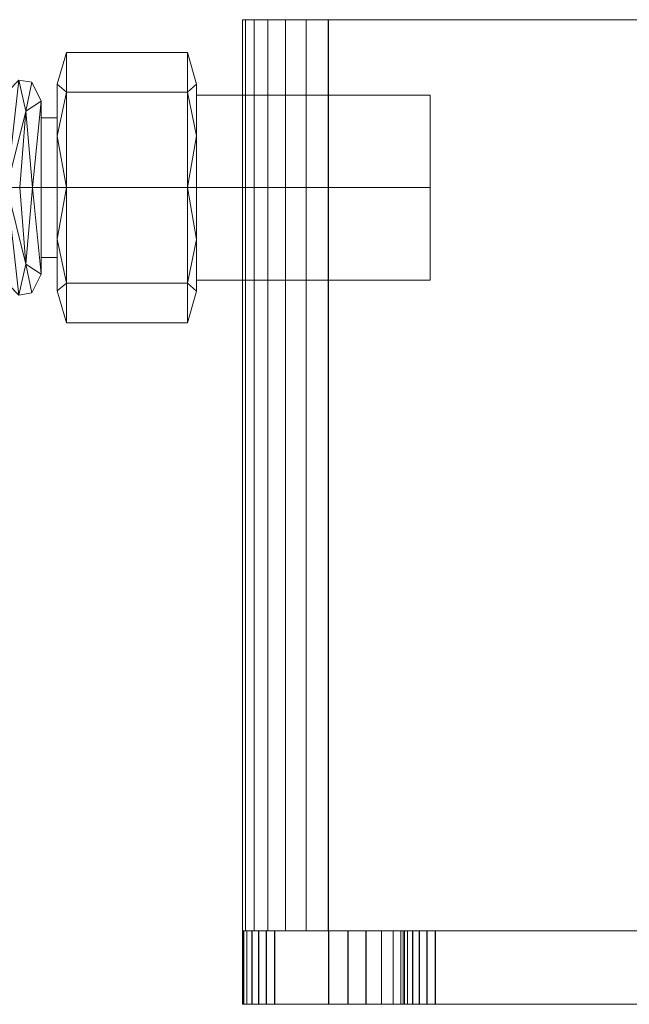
# Model space of a CAD drawing. Header units: millimetres. Extents: x -510 to 60, y -174 to 23.
# Tile 4 of 6: x -81 to -24, y -76 to 16. Entities that reach past the tile are written whole.
import ezdxf

# ---------------------------------------------------------------- set-up
doc = ezdxf.new("R2010")
doc.units = ezdxf.units.MM
doc.layers.add('M-520-M_DRAINAGE_FW', color=2, linetype='Continuous', lineweight=30)

# ---------------------------------------------------------------- blocks, each defined once
blk = doc.blocks.new('FFAS8506-A00500BC0 - Line-sensor Technology Sensor Faucet-3628-3D View 1')
at = {"layer": 'M-520-M_DRAINAGE_FW', "lineweight": 9}
mesh = blk.add_polyface(dxfattribs=at)
corners = [(52, 15.676, -450), (54.071, 15.676, -450.273), (56, 15.676, -451.072), (57.657, 15.676, -452.343), (58.928, 15.676, -454), (59.727, 15.676, -455.929), (60, 15.676, -458), (60, 15.676, -562.323), (59.727, 15.676, -564.394), (58.928, 15.676, -566.323), (57.657, 15.676, -567.98), (56, 15.676, -569.252), (54.071, 15.676, -570.051), (52, 15.676, -570.323), (-52, 15.676, -570.323), (-54.071, 15.676, -570.051), (-56, 15.676, -569.252), (-57.657, 15.676, -567.98), (-58.928, 15.676, -566.323), (-59.727, 15.676, -564.394), (-60, 15.676, -562.323), (-60, 15.676, -458.004), (-59.727, 15.676, -455.932), (-58.928, 15.676, -454.002), (-57.656, 15.676, -452.344), (-55.998, 15.676, -451.072), (-54.068, 15.676, -450.273), (-51.996, 15.676, -450)]
mesh.append_faces([[corners[k] for k in face] for face in [(19, 17, 18), (11, 8, 9, 10)]], dxfattribs={"vtx0": -1})
mesh.append_faces([[corners[k] for k in face] for face in [(8, 11, 7)]], dxfattribs={"vtx0": -1, "vtx1": -1})
mesh.append_faces([[corners[k] for k in face] for face in [(6, 21, 27, 0)]], dxfattribs={"vtx0": -1, "vtx1": -1, "vtx3": -1})
mesh.append_faces([[corners[k] for k in face] for face in [(7, 20, 21, 6), (6, 0, 1, 5), (5, 1, 2, 4)]], dxfattribs={"vtx0": -1, "vtx2": -1})
mesh.append_faces([[corners[k] for k in face] for face in [(7, 11, 12, 13)]], dxfattribs={"vtx0": -1, "vtx3": -1})
mesh.append_faces([[corners[k] for k in face] for face in [(26, 27, 21, 25)]], dxfattribs={"vtx1": -1, "vtx2": -1})
mesh.append_faces([[corners[k] for k in face] for face in [(13, 14, 20, 7)]], dxfattribs={"vtx1": -1, "vtx2": -1, "vtx3": -1})
mesh.append_faces([[corners[k] for k in face] for face in [(19, 20, 14, 15)]], dxfattribs={"vtx1": -1, "vtx3": -1})
mesh.append_faces([[corners[k] for k in face] for face in [(23, 24, 25), (2, 3, 4)]], dxfattribs={"vtx2": -1})
mesh.append_faces([[corners[k] for k in face] for face in [(21, 22, 23, 25), (15, 16, 17, 19)]], dxfattribs={"vtx2": -1, "vtx3": -1})
mesh = blk.add_polyface(dxfattribs=at)
corners = [(-60, -69.357, -458.004), (-59.727, -69.357, -455.932), (-58.928, -69.357, -454.002), (-57.656, -69.357, -452.344), (-55.998, -69.357, -451.072), (-54.068, -69.357, -450.273), (-51.996, -69.357, -450), (-51.996, 15.676, -450), (-54.068, 15.676, -450.273), (-55.998, 15.676, -451.072), (-57.656, 15.676, -452.344), (-58.928, 15.676, -454.002), (-59.727, 15.676, -455.932), (-60, 15.676, -458.004)]
mesh.append_faces([[corners[k] for k in face] for face in [(1, 12, 13, 0)]], dxfattribs={"vtx0": -1})
mesh.append_faces([[corners[k] for k in face] for face in [(9, 4, 5, 8), (2, 11, 12, 1), (11, 2, 3, 10)]], dxfattribs={"vtx0": -1, "vtx2": -1})
mesh.append_faces([[corners[k] for k in face] for face in [(7, 8, 5, 6)]], dxfattribs={"vtx1": -1})
mesh.append_faces([[corners[k] for k in face] for face in [(3, 4, 9, 10)]], dxfattribs={"vtx1": -1, "vtx3": -1})
mesh = blk.add_polyface(dxfattribs=at)
corners = [(-60, -69.357, -562.323), (-60, -69.357, -458.004), (-60, 15.676, -458.004), (-60, 15.676, -562.323)]
mesh.append_faces([[corners[k] for k in face] for face in [(3, 0, 1, 2)]])
mesh = blk.add_polyface(dxfattribs=at)
corners = [(-52, -69.357, -570.323), (-54.071, -69.357, -570.051), (-56, -69.357, -569.252), (-57.657, -69.357, -567.98), (-58.928, -69.357, -566.323), (-59.727, -69.357, -564.394), (-60, -69.357, -562.323), (-60, 15.676, -562.323), (-59.727, 15.676, -564.394), (-58.928, 15.676, -566.323), (-57.657, 15.676, -567.98), (-56, 15.676, -569.252), (-54.071, 15.676, -570.051), (-52, 15.676, -570.323)]
mesh.append_faces([[corners[k] for k in face] for face in [(1, 12, 13, 0)]], dxfattribs={"vtx0": -1})
mesh.append_faces([[corners[k] for k in face] for face in [(9, 4, 5, 8), (2, 11, 12, 1), (11, 2, 3, 10)]], dxfattribs={"vtx0": -1, "vtx2": -1})
mesh.append_faces([[corners[k] for k in face] for face in [(3, 4, 9, 10)]], dxfattribs={"vtx1": -1, "vtx3": -1})
mesh.append_faces([[corners[k] for k in face] for face in [(6, 7, 8, 5)]], dxfattribs={"vtx2": -1})
mesh = blk.add_polyface(dxfattribs=at)
corners = [(52, -69.357, -570.323), (-52, -69.357, -570.323), (-52, 15.676, -570.323), (52, 15.676, -570.323)]
mesh.append_faces([[corners[k] for k in face] for face in [(3, 0, 1, 2)]])
mesh = blk.add_polyface(dxfattribs=at)
corners = [(-51.996, -69.357, -450), (52, -69.357, -450), (52, 15.676, -450), (-51.996, 15.676, -450)]
mesh.append_faces([[corners[k] for k in face] for face in [(3, 0, 1, 2)]])
mesh = blk.add_polyface(dxfattribs=at)
corners = [(-77.3, 0, -546.137), (-77.3, 9.643, -540.57), (-77.3, 9.643, -529.435), (-77.3, 0, -523.868), (-76.441, 0, -522.38), (-76.441, 8.926, -526.077), (-76.441, 12.623, -535.003), (-76.441, 8.926, -543.928), (-76.441, 0, -547.626), (-77.3, 4.821, -526.652), (-77.3, 4.821, -543.354), (-77.3, 9.643, -535.003)]
mesh.append_faces([[corners[k] for k in face] for face in [(8, 10, 7), (7, 1, 6), (6, 2, 5)]], dxfattribs={"vtx0": -1, "vtx1": -1})
mesh.append_faces([[corners[k] for k in face] for face in [(5, 2, 9), (9, 4, 5)]], dxfattribs={"vtx0": -1, "vtx2": -1})
mesh.append_faces([[corners[k] for k in face] for face in [(6, 1, 11, 2)]], dxfattribs={"vtx0": -1, "vtx3": -1})
mesh.append_faces([[corners[k] for k in face] for face in [(10, 1, 7)]], dxfattribs={"vtx1": -1, "vtx2": -1})
mesh.append_faces([[corners[k] for k in face] for face in [(9, 3, 4), (8, 0, 10)]], dxfattribs={"vtx2": -1})
mesh = blk.add_polyface(dxfattribs=at)
corners = [(-76.441, 0, -547.626), (-76.441, 8.926, -543.928), (-76.441, 12.623, -535.003), (-76.441, 8.926, -526.077), (-76.441, 0, -522.38), (-65.139, 0, -522.38), (-65.139, 8.926, -526.077), (-65.139, 12.623, -535.003), (-65.139, 8.926, -543.928), (-65.139, 0, -547.626)]
mesh.append_faces([[corners[k] for k in face] for face in [(1, 8, 9, 0)]], dxfattribs={"vtx0": -1})
mesh.append_faces([[corners[k] for k in face] for face in [(3, 6, 7, 2), (8, 1, 2, 7)]], dxfattribs={"vtx0": -1, "vtx2": -1})
mesh.append_faces([[corners[k] for k in face] for face in [(4, 5, 6, 3)]], dxfattribs={"vtx2": -1})
mesh = blk.add_polyface(dxfattribs=at)
corners = [(-65.139, 0, -547.626), (-65.139, 8.926, -543.928), (-65.139, 12.623, -535.003), (-65.139, 8.926, -526.077), (-65.139, 0, -522.38), (-64.297, 0, -523.839), (-64.297, 9.668, -529.421), (-64.297, 9.668, -540.585), (-64.297, 0, -546.167), (-64.297, 4.834, -526.63), (-64.297, 4.834, -543.376), (-64.297, 9.668, -535.003)]
mesh.append_faces([[corners[k] for k in face] for face in [(9, 4, 5), (0, 10, 8)]], dxfattribs={"vtx0": -1})
mesh.append_faces([[corners[k] for k in face] for face in [(4, 9, 3), (2, 7, 1)]], dxfattribs={"vtx0": -1, "vtx1": -1})
mesh.append_faces([[corners[k] for k in face] for face in [(1, 7, 10)]], dxfattribs={"vtx0": -1, "vtx2": -1})
mesh.append_faces([[corners[k] for k in face] for face in [(2, 6, 11, 7)]], dxfattribs={"vtx0": -1, "vtx3": -1})
mesh.append_faces([[corners[k] for k in face] for face in [(9, 6, 3), (2, 3, 6), (0, 1, 10)]], dxfattribs={"vtx1": -1, "vtx2": -1})
mesh = blk.add_polyface(dxfattribs=at)
corners = [(-82.8, 0, -544.313), (-82.8, 8.063, -539.658), (-82.8, 8.063, -530.347), (-82.8, 0, -525.692), (-80.8, 0, -524.958), (-78.8, 0, -525.692), (-78.8, 8.063, -530.347), (-78.8, 8.063, -539.658), (-78.8, 0, -544.313), (-80.8, 0, -545.047), (-80.865, 10.044, -535.003), (-79.597, 0, -525.4), (-79.597, 0, -544.606), (-80.229, 7.126, -527.999), (-82.003, 0, -525.4), (-80.229, 7.126, -542.006), (-82.003, 0, -544.606), (-79.673, 9.831, -534.872)]
mesh.append_faces([[corners[k] for k in face] for face in [(1, 16, 0)]], dxfattribs={"vtx0": -1})
mesh.append_faces([[corners[k] for k in face] for face in [(4, 13, 14), (2, 10, 1), (9, 15, 12)]], dxfattribs={"vtx0": -1, "vtx1": -1})
mesh.append_faces([[corners[k] for k in face] for face in [(6, 17, 13), (15, 10, 17), (10, 14, 13), (6, 13, 11), (10, 13, 17), (12, 15, 7), (2, 14, 10), (10, 16, 1), (15, 16, 10), (15, 17, 7)]], dxfattribs={"vtx0": -1, "vtx1": -1, "vtx2": -1})
mesh.append_faces([[corners[k] for k in face] for face in [(15, 9, 16)]], dxfattribs={"vtx0": -1, "vtx2": -1})
mesh.append_faces([[corners[k] for k in face] for face in [(6, 7, 17), (4, 11, 13)]], dxfattribs={"vtx1": -1, "vtx2": -1})
mesh.append_faces([[corners[k] for k in face] for face in [(7, 8, 12), (2, 3, 14), (11, 5, 6)]], dxfattribs={"vtx2": -1})
mesh = blk.add_polyface(dxfattribs=at)
corners = [(-77.3, 0, -542.543), (-77.3, 6.53, -538.773), (-77.3, 6.53, -531.233), (-77.3, 0, -527.463), (-77.3, 0, -523.868), (-77.3, 9.643, -529.435), (-77.3, 9.643, -540.57), (-77.3, 0, -546.137)]
mesh.append_faces([[corners[k] for k in face] for face in [(6, 1, 2, 5)]], dxfattribs={"vtx0": -1, "vtx2": -1})
mesh.append_faces([[corners[k] for k in face] for face in [(3, 4, 5, 2)]], dxfattribs={"vtx2": -1})
mesh.append_faces([[corners[k] for k in face] for face in [(6, 7, 0, 1)]], dxfattribs={"vtx3": -1})
mesh = blk.add_polyface(dxfattribs=at)
corners = [(-64.297, 0, -546.167), (-64.297, 9.668, -540.585), (-64.297, 9.668, -529.421), (-64.297, 0, -523.839), (-64.297, 0, -525.048), (-64.297, 8.621, -530.025), (-64.297, 8.621, -539.98), (-64.297, 0, -544.958)]
mesh.append_faces([[corners[k] for k in face] for face in [(5, 6, 1, 2)]], dxfattribs={"vtx1": -1, "vtx3": -1})
mesh.append_faces([[corners[k] for k in face] for face in [(7, 0, 1, 6)]], dxfattribs={"vtx2": -1})
mesh.append_faces([[corners[k] for k in face] for face in [(2, 3, 4, 5)]], dxfattribs={"vtx3": -1})
mesh = blk.add_polyface(dxfattribs=at)
corners = [(-64.297, 0, -544.958), (-64.297, 8.621, -539.98), (-64.297, 8.621, -530.025), (-64.297, 0, -525.048), (-42.5, 0, -525.048), (-42.5, 8.621, -530.025), (-42.5, 8.621, -539.98), (-42.5, 0, -544.958)]
mesh.append_faces([[corners[k] for k in face] for face in [(1, 6, 7, 0)]], dxfattribs={"vtx0": -1})
mesh.append_faces([[corners[k] for k in face] for face in [(2, 5, 6, 1)]], dxfattribs={"vtx0": -1, "vtx2": -1})
mesh.append_faces([[corners[k] for k in face] for face in [(3, 4, 5, 2)]], dxfattribs={"vtx2": -1})
mesh = blk.add_polyface(dxfattribs=at)
corners = [(-42.5, 0, -544.958), (-42.5, 8.621, -539.98), (-42.5, 8.621, -530.025), (-42.5, 0, -525.048), (-42.5, 0, -535.003)]
mesh.append_faces([[corners[k] for k in face] for face in [(2, 3, 4)]], dxfattribs={"vtx2": -1})
mesh.append_faces([[corners[k] for k in face] for face in [(4, 0, 1, 2)]], dxfattribs={"vtx3": -1})
mesh = blk.add_polyface(dxfattribs=at)
corners = [(-78.8, 0, -544.313), (-78.8, 8.063, -539.658), (-78.8, 8.063, -530.347), (-78.8, 0, -525.692), (-78.8, 0, -527.463), (-78.8, 6.53, -531.233), (-78.8, 6.53, -538.773), (-78.8, 0, -542.543)]
mesh.append_faces([[corners[k] for k in face] for face in [(5, 6, 1, 2)]], dxfattribs={"vtx1": -1, "vtx3": -1})
mesh.append_faces([[corners[k] for k in face] for face in [(7, 0, 1, 6)]], dxfattribs={"vtx2": -1})
mesh.append_faces([[corners[k] for k in face] for face in [(2, 3, 4, 5)]], dxfattribs={"vtx3": -1})
mesh = blk.add_polyface(dxfattribs=at)
corners = [(-78.8, 0, -542.543), (-78.8, 6.53, -538.773), (-78.8, 6.53, -531.233), (-78.8, 0, -527.463), (-77.3, 0, -527.463), (-77.3, 6.53, -531.233), (-77.3, 6.53, -538.773), (-77.3, 0, -542.543)]
mesh.append_faces([[corners[k] for k in face] for face in [(1, 6, 7, 0)]], dxfattribs={"vtx0": -1})
mesh.append_faces([[corners[k] for k in face] for face in [(2, 5, 6, 1)]], dxfattribs={"vtx0": -1, "vtx2": -1})
mesh.append_faces([[corners[k] for k in face] for face in [(3, 4, 5, 2)]], dxfattribs={"vtx2": -1})
mesh = blk.add_polyface(dxfattribs=at)
corners = [(-82.8, 0, -525.692), (-82.8, -8.063, -530.347), (-82.8, -8.063, -539.658), (-82.8, 0, -544.313), (-80.8, 0, -545.047), (-78.8, 0, -544.313), (-78.8, -8.063, -539.658), (-78.8, -8.063, -530.347), (-78.8, 0, -525.692), (-80.8, 0, -524.958), (-80.865, -10.044, -535.003), (-79.597, 0, -544.606), (-79.597, 0, -525.4), (-82.003, 0, -525.4), (-80.229, -7.126, -542.006), (-82.003, 0, -544.606), (-80.229, -7.126, -527.999), (-79.673, -9.831, -535.134)]
mesh.append_faces([[corners[k] for k in face] for face in [(1, 13, 0)]], dxfattribs={"vtx0": -1})
mesh.append_faces([[corners[k] for k in face] for face in [(13, 16, 9), (4, 14, 15), (2, 10, 1), (9, 16, 12)]], dxfattribs={"vtx0": -1, "vtx1": -1})
mesh.append_faces([[corners[k] for k in face] for face in [(6, 17, 14), (10, 15, 14), (6, 14, 11), (10, 14, 17), (16, 10, 17), (2, 15, 10), (10, 13, 1), (12, 16, 7), (13, 10, 16), (16, 17, 7)]], dxfattribs={"vtx0": -1, "vtx1": -1, "vtx2": -1})
mesh.append_faces([[corners[k] for k in face] for face in [(4, 11, 14), (6, 7, 17)]], dxfattribs={"vtx1": -1, "vtx2": -1})
mesh.append_faces([[corners[k] for k in face] for face in [(7, 8, 12), (11, 5, 6), (2, 3, 15)]], dxfattribs={"vtx2": -1})
mesh = blk.add_polyface(dxfattribs=at)
corners = [(-78.8, 0, -527.463), (-78.8, -6.53, -531.233), (-78.8, -6.53, -538.773), (-78.8, 0, -542.543), (-77.3, 0, -542.543), (-77.3, -6.53, -538.773), (-77.3, -6.53, -531.233), (-77.3, 0, -527.463)]
mesh.append_faces([[corners[k] for k in face] for face in [(1, 6, 7, 0)]], dxfattribs={"vtx0": -1})
mesh.append_faces([[corners[k] for k in face] for face in [(2, 5, 6, 1)]], dxfattribs={"vtx0": -1, "vtx2": -1})
mesh.append_faces([[corners[k] for k in face] for face in [(3, 4, 5, 2)]], dxfattribs={"vtx2": -1})
mesh = blk.add_polyface(dxfattribs=at)
corners = [(-78.8, 0, -525.692), (-78.8, -8.063, -530.347), (-78.8, -8.063, -539.658), (-78.8, 0, -544.313), (-78.8, 0, -542.543), (-78.8, -6.53, -538.773), (-78.8, -6.53, -531.233), (-78.8, 0, -527.463)]
mesh.append_faces([[corners[k] for k in face] for face in [(1, 6, 7, 0)]], dxfattribs={"vtx0": -1})
mesh.append_faces([[corners[k] for k in face] for face in [(2, 5, 6, 1)]], dxfattribs={"vtx0": -1, "vtx2": -1})
mesh.append_faces([[corners[k] for k in face] for face in [(4, 5, 2, 3)]], dxfattribs={"vtx1": -1})
mesh = blk.add_polyface(dxfattribs=at)
corners = [(-77.3, 0, -523.868), (-77.3, -9.643, -529.435), (-77.3, -9.643, -540.57), (-77.3, 0, -546.137), (-76.441, 0, -547.626), (-76.441, -8.926, -543.928), (-76.441, -12.623, -535.003), (-76.441, -8.926, -526.077), (-76.441, 0, -522.38), (-77.3, -4.821, -543.354), (-77.3, -4.821, -526.652), (-77.3, -9.643, -535.003)]
mesh.append_faces([[corners[k] for k in face] for face in [(8, 10, 7), (7, 1, 6), (6, 2, 5)]], dxfattribs={"vtx0": -1, "vtx1": -1})
mesh.append_faces([[corners[k] for k in face] for face in [(5, 2, 9), (9, 4, 5)]], dxfattribs={"vtx0": -1, "vtx2": -1})
mesh.append_faces([[corners[k] for k in face] for face in [(6, 1, 11, 2)]], dxfattribs={"vtx0": -1, "vtx3": -1})
mesh.append_faces([[corners[k] for k in face] for face in [(10, 1, 7)]], dxfattribs={"vtx1": -1, "vtx2": -1})
mesh.append_faces([[corners[k] for k in face] for face in [(9, 3, 4), (8, 0, 10)]], dxfattribs={"vtx2": -1})
mesh = blk.add_polyface(dxfattribs=at)
corners = [(-77.3, 0, -527.463), (-77.3, -6.53, -531.233), (-77.3, -6.53, -538.773), (-77.3, 0, -542.543), (-77.3, 0, -546.137), (-77.3, -9.643, -540.57), (-77.3, -9.643, -529.435), (-77.3, 0, -523.868)]
mesh.append_faces([[corners[k] for k in face] for face in [(5, 2, 3, 4)]], dxfattribs={"vtx0": -1})
mesh.append_faces([[corners[k] for k in face] for face in [(0, 1, 6, 7)]], dxfattribs={"vtx1": -1})
mesh.append_faces([[corners[k] for k in face] for face in [(1, 2, 5, 6)]], dxfattribs={"vtx1": -1, "vtx3": -1})
mesh = blk.add_polyface(dxfattribs=at)
corners = [(-76.441, 0, -522.38), (-76.441, -8.926, -526.077), (-76.441, -12.623, -535.003), (-76.441, -8.926, -543.928), (-76.441, 0, -547.626), (-65.139, 0, -547.626), (-65.139, -8.926, -543.928), (-65.139, -12.623, -535.003), (-65.139, -8.926, -526.077), (-65.139, 0, -522.38)]
mesh.append_faces([[corners[k] for k in face] for face in [(1, 8, 9, 0)]], dxfattribs={"vtx0": -1})
mesh.append_faces([[corners[k] for k in face] for face in [(3, 6, 7, 2), (8, 1, 2, 7)]], dxfattribs={"vtx0": -1, "vtx2": -1})
mesh.append_faces([[corners[k] for k in face] for face in [(4, 5, 6, 3)]], dxfattribs={"vtx2": -1})
mesh = blk.add_polyface(dxfattribs=at)
corners = [(-65.139, 0, -522.38), (-65.139, -8.926, -526.077), (-65.139, -12.623, -535.003), (-65.139, -8.926, -543.928), (-65.139, 0, -547.626), (-64.297, 0, -546.167), (-64.297, -9.668, -540.585), (-64.297, -9.668, -529.421), (-64.297, 0, -523.839), (-64.297, -4.834, -543.376), (-64.297, -4.834, -526.63), (-64.297, -9.668, -535.003)]
mesh.append_faces([[corners[k] for k in face] for face in [(9, 4, 5), (0, 10, 8)]], dxfattribs={"vtx0": -1})
mesh.append_faces([[corners[k] for k in face] for face in [(4, 9, 3), (2, 7, 1)]], dxfattribs={"vtx0": -1, "vtx1": -1})
mesh.append_faces([[corners[k] for k in face] for face in [(1, 7, 10)]], dxfattribs={"vtx0": -1, "vtx2": -1})
mesh.append_faces([[corners[k] for k in face] for face in [(2, 6, 11, 7)]], dxfattribs={"vtx0": -1, "vtx3": -1})
mesh.append_faces([[corners[k] for k in face] for face in [(9, 6, 3), (2, 3, 6), (0, 1, 10)]], dxfattribs={"vtx1": -1, "vtx2": -1})
mesh = blk.add_polyface(dxfattribs=at)
corners = [(-64.297, 0, -525.048), (-64.297, -8.621, -530.025), (-64.297, -8.621, -539.98), (-64.297, 0, -544.958), (-42.5, 0, -544.958), (-42.5, -8.621, -539.98), (-42.5, -8.621, -530.025), (-42.5, 0, -525.048)]
mesh.append_faces([[corners[k] for k in face] for face in [(1, 6, 7, 0)]], dxfattribs={"vtx0": -1})
mesh.append_faces([[corners[k] for k in face] for face in [(2, 5, 6, 1)]], dxfattribs={"vtx0": -1, "vtx2": -1})
mesh.append_faces([[corners[k] for k in face] for face in [(3, 4, 5, 2)]], dxfattribs={"vtx2": -1})
mesh = blk.add_polyface(dxfattribs=at)
corners = [(-64.297, 0, -523.839), (-64.297, -9.668, -529.421), (-64.297, -9.668, -540.585), (-64.297, 0, -546.167), (-64.297, 0, -544.958), (-64.297, -8.621, -539.98), (-64.297, -8.621, -530.025), (-64.297, 0, -525.048)]
mesh.append_faces([[corners[k] for k in face] for face in [(1, 6, 7, 0)]], dxfattribs={"vtx0": -1})
mesh.append_faces([[corners[k] for k in face] for face in [(2, 5, 6, 1)]], dxfattribs={"vtx0": -1, "vtx2": -1})
mesh.append_faces([[corners[k] for k in face] for face in [(4, 5, 2, 3)]], dxfattribs={"vtx1": -1})
mesh = blk.add_polyface(dxfattribs=at)
corners = [(-42.5, 0, -525.048), (-42.5, -8.621, -530.025), (-42.5, -8.621, -539.98), (-42.5, 0, -544.958), (-42.5, 0, -535.003)]
mesh.append_faces([[corners[k] for k in face] for face in [(0, 1, 4)]], dxfattribs={"vtx1": -1})
mesh.append_faces([[corners[k] for k in face] for face in [(2, 3, 4, 1)]], dxfattribs={"vtx2": -1})
mesh = blk.add_polyface(dxfattribs=at)
corners = [(42.019, -69.357, -450), (42.791, -69.357, -450.102), (43.51, -69.357, -450.399), (44.127, -69.357, -450.873), (44.601, -69.357, -451.49), (44.898, -69.357, -452.209), (45, -69.357, -452.981), (45, -69.357, -458.363), (45.237, -69.357, -460.166), (45.933, -69.357, -461.845), (47.04, -69.357, -463.288), (48.483, -69.357, -464.395), (50.162, -69.357, -465.091), (51.965, -69.357, -465.328), (57, -69.357, -465.328), (57.776, -69.357, -465.43), (58.5, -69.357, -465.73), (59.121, -69.357, -466.207), (59.598, -69.357, -466.828), (59.898, -69.357, -467.552), (60, -69.357, -468.328), (60, -69.357, -552.383), (59.899, -69.357, -553.151), (59.602, -69.357, -553.867), (59.131, -69.357, -554.481), (58.516, -69.357, -554.953), (57.8, -69.357, -555.249), (57.032, -69.357, -555.351), (52, -69.357, -555.351), (50.188, -69.357, -555.589), (48.5, -69.357, -556.288), (47.05, -69.357, -557.401), (45.938, -69.357, -558.851), (45.239, -69.357, -560.539), (45, -69.357, -562.351), (45, -69.357, -567.294), (44.897, -69.357, -568.078), (44.594, -69.357, -568.809), (44.113, -69.357, -569.436), (43.485, -69.357, -569.918), (42.755, -69.357, -570.22), (41.971, -69.357, -570.323), (-42, -69.357, -570.323), (-42.776, -69.357, -570.221), (-43.5, -69.357, -569.921), (-44.121, -69.357, -569.445), (-44.598, -69.357, -568.823), (-44.898, -69.357, -568.1), (-45, -69.357, -567.323), (-45, -69.357, -562.344), (-45.238, -69.357, -560.534), (-45.937, -69.357, -558.847), (-47.048, -69.357, -557.399), (-48.497, -69.357, -556.288), (-50.184, -69.357, -555.589), (-51.994, -69.357, -555.351), (-57.015, -69.357, -555.351), (-57.787, -69.357, -555.249), (-58.507, -69.357, -554.951), (-59.126, -69.357, -554.476), (-59.6, -69.357, -553.858), (-59.898, -69.357, -553.138), (-60, -69.357, -552.365), (-60, -69.357, -468.347), (-59.897, -69.357, -467.565), (-59.596, -69.357, -466.837), (-59.116, -69.357, -466.212), (-58.491, -69.357, -465.732), (-57.763, -69.357, -465.431), (-56.981, -69.357, -465.328), (-51.962, -69.357, -465.328), (-50.16, -69.357, -465.091), (-48.481, -69.357, -464.395), (-47.039, -69.357, -463.289), (-45.933, -69.357, -461.847), (-45.237, -69.357, -460.168), (-45, -69.357, -458.366), (-45, -69.357, -452.972), (-44.899, -69.357, -452.203), (-44.602, -69.357, -451.486), (-44.129, -69.357, -450.871), (-43.514, -69.357, -450.398), (-42.797, -69.357, -450.101), (-42.028, -69.357, -450)]
mesh.append_faces([[corners[k] for k in face] for face in [(66, 64, 65), (82, 80, 81), (3, 1, 2), (19, 17, 18)]], dxfattribs={"vtx0": -1})
mesh.append_faces([[corners[k] for k in face] for face in [(77, 83, 76)]], dxfattribs={"vtx0": -1, "vtx1": -1})
mesh.append_faces([[corners[k] for k in face] for face in [(67, 63, 64, 66), (63, 67, 68), (58, 61, 62, 57), (42, 49, 50, 41), (4, 0, 1, 3), (0, 6, 7), (75, 8, 9), (37, 40, 41, 36), (21, 28, 29, 20), (51, 31, 32)]], dxfattribs={"vtx0": -1, "vtx2": -1})
mesh.append_faces([[corners[k] for k in face] for face in [(63, 70, 71, 54), (31, 51, 52, 10), (0, 7, 8, 75)]], dxfattribs={"vtx0": -1, "vtx2": -1, "vtx3": -1})
mesh.append_faces([[corners[k] for k in face] for face in [(63, 68, 69, 70), (0, 4, 5, 6), (41, 34, 35, 36)]], dxfattribs={"vtx0": -1, "vtx3": -1})
mesh.append_faces([[corners[k] for k in face] for face in [(45, 46, 43, 44), (24, 25, 22, 23)]], dxfattribs={"vtx1": -1})
mesh.append_faces([[corners[k] for k in face] for face in [(78, 79, 83, 77), (56, 57, 62, 55), (48, 49, 42, 47), (10, 11, 31), (13, 14, 20), (15, 16, 20, 14), (29, 30, 12), (27, 28, 21, 26)]], dxfattribs={"vtx1": -1, "vtx2": -1})
mesh.append_faces([[corners[k] for k in face] for face in [(73, 74, 10, 52), (12, 13, 20, 29), (33, 34, 41, 50)]], dxfattribs={"vtx1": -1, "vtx2": -1, "vtx3": -1})
mesh.append_faces([[corners[k] for k in face] for face in [(71, 72, 53, 54), (79, 80, 82, 83), (75, 76, 83, 0), (74, 75, 9, 10), (72, 73, 52, 53), (54, 55, 62, 63), (50, 51, 32, 33), (46, 47, 42, 43), (11, 12, 30, 31), (16, 17, 19, 20), (21, 22, 25, 26)]], dxfattribs={"vtx1": -1, "vtx3": -1})
mesh.append_faces([[corners[k] for k in face] for face in [(59, 60, 61, 58), (38, 39, 40, 37)]], dxfattribs={"vtx2": -1})
mesh = blk.add_polyface(dxfattribs=at)
corners = [(-60, -76.215, -468.347), (-59.897, -76.215, -467.565), (-59.596, -76.215, -466.837), (-59.116, -76.215, -466.212), (-58.491, -76.215, -465.732), (-57.763, -76.215, -465.431), (-56.981, -76.215, -465.328), (-56.981, -69.357, -465.328), (-57.763, -69.357, -465.431), (-58.491, -69.357, -465.732), (-59.116, -69.357, -466.212), (-59.596, -69.357, -466.837), (-59.897, -69.357, -467.565), (-60, -69.357, -468.347)]
mesh.append_faces([[corners[k] for k in face] for face in [(7, 8, 5, 6), (0, 1, 12, 13)]], dxfattribs={"vtx1": -1})
mesh.append_faces([[corners[k] for k in face] for face in [(8, 9, 4, 5), (3, 4, 9, 10), (10, 11, 2, 3), (11, 12, 1, 2)]], dxfattribs={"vtx1": -1, "vtx3": -1})
mesh = blk.add_polyface(dxfattribs=at)
corners = [(-60, -76.215, -552.365), (-60, -76.215, -468.347), (-60, -69.357, -468.347), (-60, -69.357, -552.365)]
mesh.append_faces([[corners[k] for k in face] for face in [(3, 0, 1, 2)]])
mesh = blk.add_polyface(dxfattribs=at)
corners = [(-57.015, -76.215, -555.351), (-57.787, -76.215, -555.249), (-58.507, -76.215, -554.951), (-59.126, -76.215, -554.476), (-59.6, -76.215, -553.858), (-59.898, -76.215, -553.138), (-60, -76.215, -552.365), (-60, -69.357, -552.365), (-59.898, -69.357, -553.138), (-59.6, -69.357, -553.858), (-59.126, -69.357, -554.476), (-58.507, -69.357, -554.951), (-57.787, -69.357, -555.249), (-57.015, -69.357, -555.351)]
mesh.append_faces([[corners[k] for k in face] for face in [(7, 8, 5, 6), (0, 1, 12, 13)]], dxfattribs={"vtx1": -1})
mesh.append_faces([[corners[k] for k in face] for face in [(8, 9, 4, 5), (3, 4, 9, 10), (10, 11, 2, 3), (11, 12, 1, 2)]], dxfattribs={"vtx1": -1, "vtx3": -1})
mesh = blk.add_polyface(dxfattribs=at)
corners = [(52, -69.357, -450), (-51.996, -69.357, -450), (-54.068, -69.357, -450.273), (-55.998, -69.357, -451.072), (-57.656, -69.357, -452.344), (-58.928, -69.357, -454.002), (-59.727, -69.357, -455.932), (-60, -69.357, -458.004), (-60, -69.357, -562.323), (-59.727, -69.357, -564.394), (-58.928, -69.357, -566.323), (-57.657, -69.357, -567.98), (-56, -69.357, -569.252), (-54.071, -69.357, -570.051), (-52, -69.357, -570.323), (52, -69.357, -570.323), (54.071, -69.357, -570.051), (56, -69.357, -569.252), (57.657, -69.357, -567.98), (58.928, -69.357, -566.323), (59.727, -69.357, -564.394), (60, -69.357, -562.323), (60, -69.357, -458), (59.727, -69.357, -455.929), (58.928, -69.357, -454), (57.657, -69.357, -452.343), (56, -69.357, -451.072), (54.071, -69.357, -450.273)]
mesh.append_faces([[corners[k] for k in face] for face in [(5, 3, 4)]], dxfattribs={"vtx0": -1})
mesh.append_faces([[corners[k] for k in face] for face in [(7, 3, 5, 6), (9, 14, 8)]], dxfattribs={"vtx0": -1, "vtx1": -1})
mesh.append_faces([[corners[k] for k in face] for face in [(22, 0, 1, 7)]], dxfattribs={"vtx0": -1, "vtx2": -1, "vtx3": -1})
mesh.append_faces([[corners[k] for k in face] for face in [(17, 19, 20, 21), (7, 1, 2, 3), (14, 9, 10, 11)]], dxfattribs={"vtx0": -1, "vtx3": -1})
mesh.append_faces([[corners[k] for k in face] for face in [(25, 26, 24), (18, 19, 17)]], dxfattribs={"vtx1": -1})
mesh.append_faces([[corners[k] for k in face] for face in [(16, 17, 21, 15)]], dxfattribs={"vtx1": -1, "vtx2": -1})
mesh.append_faces([[corners[k] for k in face] for face in [(14, 15, 21, 8)]], dxfattribs={"vtx1": -1, "vtx2": -1, "vtx3": -1})
mesh.append_faces([[corners[k] for k in face] for face in [(22, 23, 27, 0), (23, 24, 26, 27), (21, 22, 7, 8)]], dxfattribs={"vtx1": -1, "vtx3": -1})
mesh.append_faces([[corners[k] for k in face] for face in [(12, 13, 14, 11)]], dxfattribs={"vtx2": -1})
mesh = blk.add_polyface(dxfattribs=at)
corners = [(-51.994, -76.215, -555.351), (-57.015, -76.215, -555.351), (-57.015, -69.357, -555.351), (-51.994, -69.357, -555.351)]
mesh.append_faces([[corners[k] for k in face] for face in [(3, 0, 1, 2)]])
mesh = blk.add_polyface(dxfattribs=at)
corners = [(-56.981, -76.215, -465.328), (-51.962, -76.215, -465.328), (-51.962, -69.357, -465.328), (-56.981, -69.357, -465.328)]
mesh.append_faces([[corners[k] for k in face] for face in [(3, 0, 1, 2)]])
mesh = blk.add_polyface(dxfattribs=at)
corners = [(-45, -76.215, -562.344), (-45.238, -76.215, -560.534), (-45.937, -76.215, -558.847), (-47.048, -76.215, -557.399), (-48.497, -76.215, -556.288), (-50.184, -76.215, -555.589), (-51.994, -76.215, -555.351), (-51.994, -69.357, -555.351), (-50.184, -69.357, -555.589), (-48.497, -69.357, -556.288), (-47.048, -69.357, -557.399), (-45.937, -69.357, -558.847), (-45.238, -69.357, -560.534), (-45, -69.357, -562.344)]
mesh.append_faces([[corners[k] for k in face] for face in [(0, 1, 12, 13)]], dxfattribs={"vtx1": -1})
mesh.append_faces([[corners[k] for k in face] for face in [(4, 5, 8, 9), (9, 10, 3, 4), (1, 2, 11, 12), (10, 11, 2, 3)]], dxfattribs={"vtx1": -1, "vtx3": -1})
mesh.append_faces([[corners[k] for k in face] for face in [(5, 6, 7, 8)]], dxfattribs={"vtx3": -1})
mesh = blk.add_polyface(dxfattribs=at)
corners = [(-51.962, -76.215, -465.328), (-50.16, -76.215, -465.091), (-48.481, -76.215, -464.395), (-47.039, -76.215, -463.289), (-45.933, -76.215, -461.847), (-45.237, -76.215, -460.168), (-45, -76.215, -458.366), (-45, -69.357, -458.366), (-45.237, -69.357, -460.168), (-45.933, -69.357, -461.847), (-47.039, -69.357, -463.289), (-48.481, -69.357, -464.395), (-50.16, -69.357, -465.091), (-51.962, -69.357, -465.328)]
mesh.append_faces([[corners[k] for k in face] for face in [(0, 1, 12, 13)]], dxfattribs={"vtx1": -1})
mesh.append_faces([[corners[k] for k in face] for face in [(4, 5, 8, 9), (9, 10, 3, 4), (1, 2, 11, 12), (10, 11, 2, 3)]], dxfattribs={"vtx1": -1, "vtx3": -1})
mesh.append_faces([[corners[k] for k in face] for face in [(5, 6, 7, 8)]], dxfattribs={"vtx3": -1})
mesh = blk.add_polyface(dxfattribs=at)
corners = [(-45, -76.215, -452.972), (-44.899, -76.215, -452.203), (-44.602, -76.215, -451.486), (-44.129, -76.215, -450.871), (-43.514, -76.215, -450.398), (-42.797, -76.215, -450.101), (-42.028, -76.215, -450), (-42.028, -69.357, -450), (-42.797, -69.357, -450.101), (-43.514, -69.357, -450.398), (-44.129, -69.357, -450.871), (-44.602, -69.357, -451.486), (-44.899, -69.357, -452.203), (-45, -69.357, -452.972)]
mesh.append_faces([[corners[k] for k in face] for face in [(7, 8, 5, 6), (0, 1, 12, 13)]], dxfattribs={"vtx1": -1})
mesh.append_faces([[corners[k] for k in face] for face in [(8, 9, 4, 5), (3, 4, 9, 10), (10, 11, 2, 3), (11, 12, 1, 2)]], dxfattribs={"vtx1": -1, "vtx3": -1})
mesh = blk.add_polyface(dxfattribs=at)
corners = [(-45, -76.215, -458.366), (-45, -76.215, -452.972), (-45, -69.357, -452.972), (-45, -69.357, -458.366)]
mesh.append_faces([[corners[k] for k in face] for face in [(3, 0, 1, 2)]])
mesh = blk.add_polyface(dxfattribs=at)
corners = [(-45, -76.215, -567.323), (-45, -76.215, -562.344), (-45, -69.357, -562.344), (-45, -69.357, -567.323)]
mesh.append_faces([[corners[k] for k in face] for face in [(0, 1, 2, 3)]])
mesh = blk.add_polyface(dxfattribs=at)
corners = [(-42, -76.215, -570.323), (-42.776, -76.215, -570.221), (-43.5, -76.215, -569.921), (-44.121, -76.215, -569.445), (-44.598, -76.215, -568.823), (-44.898, -76.215, -568.1), (-45, -76.215, -567.323), (-45, -69.357, -567.323), (-44.898, -69.357, -568.1), (-44.598, -69.357, -568.823), (-44.121, -69.357, -569.445), (-43.5, -69.357, -569.921), (-42.776, -69.357, -570.221), (-42, -69.357, -570.323)]
mesh.append_faces([[corners[k] for k in face] for face in [(7, 8, 5, 6), (0, 1, 12, 13)]], dxfattribs={"vtx1": -1})
mesh.append_faces([[corners[k] for k in face] for face in [(8, 9, 4, 5), (3, 4, 9, 10), (10, 11, 2, 3), (11, 12, 1, 2)]], dxfattribs={"vtx1": -1, "vtx3": -1})
mesh = blk.add_polyface(dxfattribs=at)
corners = [(-42.028, -76.215, -450), (42.019, -76.215, -450), (42.019, -69.357, -450), (-42.028, -69.357, -450)]
mesh.append_faces([[corners[k] for k in face] for face in [(3, 0, 1, 2)]])
mesh = blk.add_polyface(dxfattribs=at)
corners = [(41.971, -76.215, -570.323), (-42, -76.215, -570.323), (-42, -69.357, -570.323), (41.971, -69.357, -570.323)]
mesh.append_faces([[corners[k] for k in face] for face in [(3, 0, 1, 2)]])
mesh = blk.add_polyface(dxfattribs=at)
corners = [(42.019, -76.215, -450), (-42.028, -76.215, -450), (-42.797, -76.215, -450.101), (-43.514, -76.215, -450.398), (-44.129, -76.215, -450.871), (-44.602, -76.215, -451.486), (-44.899, -76.215, -452.203), (-45, -76.215, -452.972), (-45, -76.215, -458.366), (-45.237, -76.215, -460.168), (-45.933, -76.215, -461.847), (-47.039, -76.215, -463.289), (-48.481, -76.215, -464.395), (-50.16, -76.215, -465.091), (-51.962, -76.215, -465.328), (-56.981, -76.215, -465.328), (-57.763, -76.215, -465.431), (-58.491, -76.215, -465.732), (-59.116, -76.215, -466.212), (-59.596, -76.215, -466.837), (-59.897, -76.215, -467.565), (-60, -76.215, -468.347), (-60, -76.215, -552.365), (-59.898, -76.215, -553.138), (-59.6, -76.215, -553.858), (-59.126, -76.215, -554.476), (-58.507, -76.215, -554.951), (-57.787, -76.215, -555.249), (-57.015, -76.215, -555.351), (-51.994, -76.215, -555.351), (-50.184, -76.215, -555.589), (-48.497, -76.215, -556.288), (-47.048, -76.215, -557.399), (-45.937, -76.215, -558.847), (-45.238, -76.215, -560.534), (-45, -76.215, -562.344), (-45, -76.215, -567.323), (-44.898, -76.215, -568.1), (-44.598, -76.215, -568.823), (-44.121, -76.215, -569.445), (-43.5, -76.215, -569.921), (-42.776, -76.215, -570.221), (-42, -76.215, -570.323), (41.971, -76.215, -570.323), (42.755, -76.215, -570.22), (43.485, -76.215, -569.918), (44.113, -76.215, -569.436), (44.594, -76.215, -568.809), (44.897, -76.215, -568.078), (45, -76.215, -567.294), (45, -76.215, -562.351), (45.239, -76.215, -560.539), (45.938, -76.215, -558.851), (47.05, -76.215, -557.401), (48.5, -76.215, -556.288), (50.188, -76.215, -555.589), (52, -76.215, -555.351), (57.032, -76.215, -555.351), (57.8, -76.215, -555.249), (58.516, -76.215, -554.953), (59.131, -76.215, -554.481), (59.602, -76.215, -553.867), (59.899, -76.215, -553.151), (60, -76.215, -552.383), (60, -76.215, -468.328), (59.898, -76.215, -467.552), (59.598, -76.215, -466.828), (59.121, -76.215, -466.207), (58.5, -76.215, -465.73), (57.776, -76.215, -465.43), (57, -76.215, -465.328), (51.965, -76.215, -465.328), (50.162, -76.215, -465.091), (48.483, -76.215, -464.395), (47.04, -76.215, -463.288), (45.933, -76.215, -461.845), (45.237, -76.215, -460.166), (45, -76.215, -458.363), (45, -76.215, -452.981), (44.898, -76.215, -452.209), (44.601, -76.215, -451.49), (44.127, -76.215, -450.873), (43.51, -76.215, -450.399), (42.791, -76.215, -450.102)]
mesh.append_faces([[corners[k] for k in face] for face in [(67, 65, 66), (83, 81, 82), (4, 2, 3), (20, 18, 19)]], dxfattribs={"vtx0": -1})
mesh.append_faces([[corners[k] for k in face] for face in [(78, 0, 77), (54, 73, 53)]], dxfattribs={"vtx0": -1, "vtx1": -1})
mesh.append_faces([[corners[k] for k in face] for face in [(74, 32, 53, 73)]], dxfattribs={"vtx0": -1, "vtx1": -1, "vtx2": -1})
mesh.append_faces([[corners[k] for k in face] for face in [(68, 64, 65, 67), (64, 68, 69), (59, 62, 63, 58), (33, 52, 53, 32), (34, 51, 52, 33), (5, 1, 2, 4), (1, 7, 8), (1, 8, 9, 0), (38, 41, 42, 37), (22, 29, 30, 21)]], dxfattribs={"vtx0": -1, "vtx2": -1})
mesh.append_faces([[corners[k] for k in face] for face in [(64, 71, 72, 55), (43, 50, 51, 34)]], dxfattribs={"vtx0": -1, "vtx2": -1, "vtx3": -1})
mesh.append_faces([[corners[k] for k in face] for face in [(64, 69, 70, 71), (1, 5, 6, 7), (42, 35, 36, 37)]], dxfattribs={"vtx0": -1, "vtx3": -1})
mesh.append_faces([[corners[k] for k in face] for face in [(46, 47, 44, 45), (25, 26, 23, 24)]], dxfattribs={"vtx1": -1})
mesh.append_faces([[corners[k] for k in face] for face in [(79, 80, 0, 78), (57, 58, 63, 56), (49, 50, 43, 48), (14, 15, 21), (16, 17, 21, 15), (30, 31, 13), (28, 29, 22, 27)]], dxfattribs={"vtx1": -1, "vtx2": -1})
mesh.append_faces([[corners[k] for k in face] for face in [(76, 77, 0, 9), (11, 12, 32, 74), (13, 14, 21, 30)]], dxfattribs={"vtx1": -1, "vtx2": -1, "vtx3": -1})
mesh.append_faces([[corners[k] for k in face] for face in [(72, 73, 54, 55), (80, 81, 83, 0), (74, 75, 10, 11), (75, 76, 9, 10), (55, 56, 63, 64), (47, 48, 43, 44), (12, 13, 31, 32), (17, 18, 20, 21), (34, 35, 42, 43), (22, 23, 26, 27)]], dxfattribs={"vtx1": -1, "vtx3": -1})
mesh.append_faces([[corners[k] for k in face] for face in [(60, 61, 62, 59), (39, 40, 41, 38)]], dxfattribs={"vtx2": -1})

msp = doc.modelspace()

# ---------------------------------------------------------------- block references
at = {"layer": 'M-520-M_DRAINAGE_FW', "lineweight": 9}
msp.add_blockref('FFAS8506-A00500BC0 - Line-sensor Technology Sensor Faucet-3628-3D View 1', (0, 0), dxfattribs=at)

doc.saveas('drawing.dxf')
